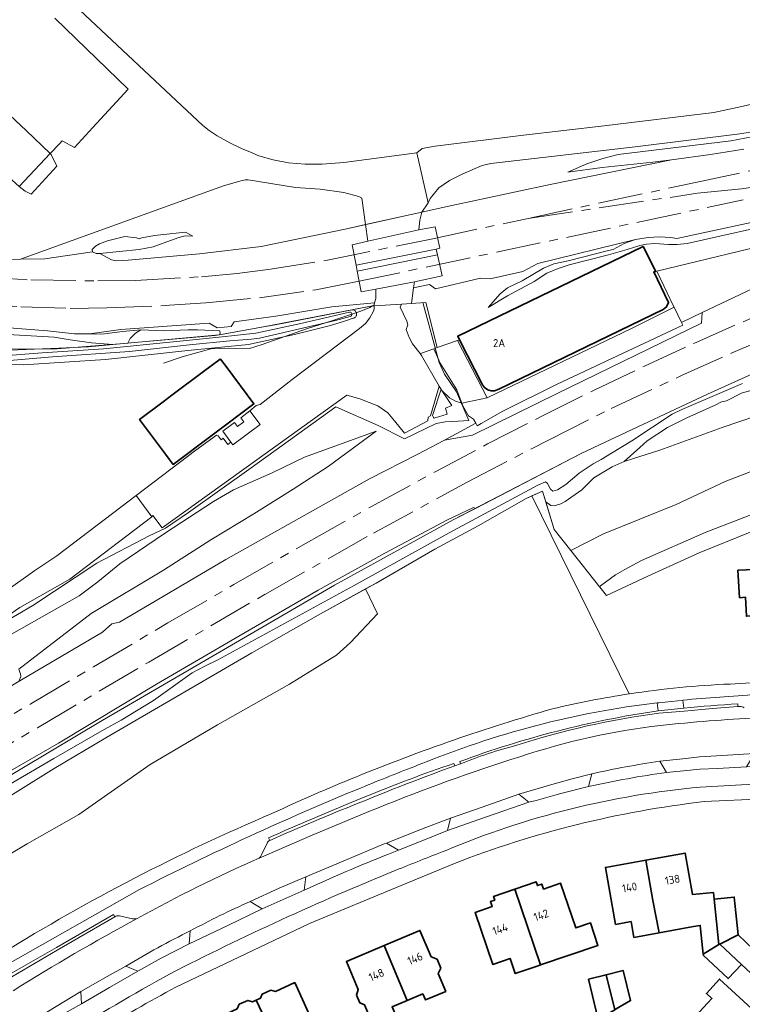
# Model space of a CAD drawing. Extents: x 150256 to 156914, y 461459 to 469481.
# Tile 39 of 256: x 153024 to 153144, y 462641 to 462805. Entities that reach past the tile are written whole.
import ezdxf
from ezdxf.enums import TextEntityAlignment as Align

# ---------------------------------------------------------------- set-up
doc = ezdxf.new("R2010")
doc.units = 0
doc.header["$LTSCALE"] = 0.75
doc.linetypes.add('AM-AS', pattern=[16, 10, -2, 2, -2])
for name, color, linetype, lineweight in [('B-RO-AM-AS_SPOOR-G', 251, 'AM-AS', 18), ('B-RO-GR-BEPLANTING_CULTUUR_BOSPLANTSOEN-GV', 251, 'CONTINUOUS', 18), ('B-RO-GR-BOS_LOOF-GV', 251, 'CONTINUOUS', 13), ('B-RO-GR-GRAS-GV', 251, 'CONTINUOUS', 13), ('B-RO-GR-GROENVOORZIENING-GV', 251, 'CONTINUOUS', 18), ('B-RO-GR-STRUIK-GV', 251, 'CONTINUOUS', 13), ('B-RO-IE-TERREINAFSCHEIDING_KUNSTMATIG_HEKWERK-G', 251, 'IE-TERREINAFSCHEIDING-KUNSTMATIG', 18), ('B-RO-IE-TERREINAFSCHEIDING_KUNSTMATIG_MUUR-G', 251, 'IE-TERREINAFSCHEIDING-KUNSTMATIG-DICHT', 18), ('B-RO-KW-KUNSTWERK_GELUIDSWERING_SCHERM-G', 251, 'CONTINUOUS', 18), ('B-RO-OG-BEBOUWING-GV', 6, 'CONTINUOUS', 35), ('B-RO-OG-BEBOUWING-T18', 1, 'CONTINUOUS', 18), ('B-RO-OG-TERREIN_CULTUURSCHEIDING-GV', 251, 'CONTINUOUS', 18), ('B-RO-OG-WATER-GV', 251, 'CONTINUOUS', 18), ('B-RO-OG-WATER_SLOOT-GV', 251, 'CONTINUOUS', 18), ('B-RO-VH-ONVERHARD-GV', 251, 'CONTINUOUS', 18), ('B-RO-VH-VERHARDING_ASFALT-GV', 251, 'CONTINUOUS', 18), ('B-RO-VH-VERHARDING_BETONSTRAATSTEEN-GV', 251, 'CONTINUOUS', 18), ('B-RO-VH-VERHARDING_GESLOTEN-GV', 251, 'CONTINUOUS', 18), ('B-RO-VH-VERHARDING_HALFVERHARDING-GV', 251, 'CONTINUOUS', 18), ('B-RO-VH-VERHARDING_OPEN-GV', 251, 'CONTINUOUS', 18), ('B-RO-VH-VERHARDING_SIERBESTRATING-GV', 251, 'CONTINUOUS', 18), ('B-RO-VH-VERHARDING_TEGEL-GV', 251, 'CONTINUOUS', 18)]:
    doc.layers.add(name, color=color, linetype=linetype, lineweight=lineweight)
doc.styles.add('NLCS-ISO-M200-T18', font='NLCS-ISO.ttf', dxfattribs={"height": 360})
doc.linetypes.add('IE-TERREINAFSCHEIDING-KUNSTMATIG', pattern='A,4,[82,NLCS.SHX,S=0.75,R=90,X=0,Y=0],4,-2', length=10)
doc.linetypes.add('IE-TERREINAFSCHEIDING-KUNSTMATIG-DICHT', pattern='A,8,-1,[82,NLCS.SHX,S=0.75,R=90,X=0,Y=0],-1', length=10)

msp = doc.modelspace()

# ---------------------------------------------------------------- linework, layer by layer
at = {"layer": 'B-RO-AM-AS_SPOOR-G'}
for points in [[(153136.569, 462778.232), (153223.751, 462796.872), (153229.928, 462798.037), (153237.201, 462799.26), (153245.849, 462800.334), (153250.721, 462800.849), (153257.894, 462801.388), (153286.726, 462802.898)], [(152917.236, 462793.959), (152923.329, 462790.479), (152929.399, 462787.232), (152937.244, 462783.417), (152947.987, 462778.686), (152955.243, 462775.886), (152964.031, 462772.835), (152979.43, 462768.48), (152984.815, 462767.186), (152994.747, 462765.229), (152999.872, 462764.358), (153012.574, 462762.805), (153017.41, 462762.424), (153025.529, 462761.951), (153036.717, 462761.775), (153043.016, 462761.865), (153054.026, 462762.473), (153059.964, 462763.039), (153065.573, 462763.752), (153074.808, 462765.193), (153092.685, 462768.845), (153108.614, 462772.241)], [(152921.5, 462786.254), (152932.151, 462780.793), (152942.392, 462776.119), (152949.594, 462773.153), (152957.962, 462770.092), (152964.144, 462768.012), (152972.326, 462765.599), (152976.162, 462764.621), (152982.107, 462763.174), (152988.404, 462761.829), (152996.566, 462760.29), (153004.743, 462759.141), (153015.685, 462758.01), (153023.85, 462757.455), (153032.101, 462757.199), (153038.219, 462757.287), (153048.704, 462757.704), (153054.755, 462758.114), (153063.7, 462758.983), (153073.137, 462760.3), (153079.816, 462761.603), (153144.53, 462775.318)], [(153144.238, 462777.158), (153172.478, 462781.343)], [(153108.614, 462772.241), (153136.569, 462778.232)], [(153108.614, 462772.241), (153136.904, 462776.424)], [(153136.904, 462776.424), (153144.238, 462777.158)], [(152944.36, 462638.389), (152960.967, 462648.232), (152984.571, 462662.221), (153005.909, 462674.832), (153026.607, 462687.098), (153045.225, 462698.078), (153064.725, 462709.436), (153082.748, 462719.631), (153098.398, 462728.135), (153111.99, 462735.19), (153122.491, 462740.43), (153134.21, 462745.954), (153143.559, 462750.134), (153153.719, 462754.484), (153162.124, 462757.816), (153172.245, 462761.71), (153184.256, 462765.92), (153193.515, 462769.022), (153204.929, 462772.515)], [(152927.439, 462633.038), (152942.187, 462641.765), (152954.281, 462648.919), (152966.897, 462656.404), (152976.911, 462662.367), (152988.928, 462669.47), (153002.193, 462677.284), (153014.991, 462684.895), (153025.525, 462691.111), (153035.981, 462697.275), (153048.413, 462704.607), (153059.441, 462711.024), (153071.508, 462717.972), (153082.298, 462724.003), (153093.191, 462729.93), (153101.821, 462734.539), (153110.994, 462739.219), (153119.647, 462743.517), (153128.064, 462747.559), (153136.297, 462751.344), (153146.112, 462755.655)]]:
    msp.add_lwpolyline(points, dxfattribs=at)
at = {"layer": 'B-RO-GR-BEPLANTING_CULTUUR_BOSPLANTSOEN-GV'}
msp.add_lwpolyline([(153125.489, 462692.757), (153109.249, 462725.839), (153108.282, 462725.409), (153100.267, 462720.824), (153093.024, 462716.922), (153083.226, 462711.284), (153081.453, 462710.307), (153083.432, 462706.124), (153078.932, 462701.344), (153076.607, 462699.212), (153074.125, 462697.723), (153068.714, 462694.395), (153056.684, 462687.578), (153045.447, 462680.935), (153033.514, 462672.589), (153024.916, 462667.665), (153000, 462652.863), (152922.599, 462606.882)], dxfattribs=at)
msp.add_lwpolyline([(152910.565, 462599.663), (152917.153, 462603.647), (152922.599, 462606.882), (153000, 462652.863), (153024.916, 462667.665), (153033.514, 462672.589), (153045.447, 462680.935), (153056.684, 462687.578), (153068.714, 462694.395), (153074.125, 462697.723), (153076.607, 462699.212), (153078.932, 462701.344), (153083.432, 462706.124), (153081.453, 462710.307), (153073.921, 462706.155), (153062.432, 462699.64), (153038.045, 462685.419), (153029.408, 462680.306), (153017.207, 462672.707), (152997.158, 462661.005), (152920.038, 462615.354), (152906.449, 462607.178)], close=True, dxfattribs=at)
for points in [[(153112.676, 462690.263, -0.0207488), (153125.489, 462692.757)], [(153079.925, 462678.913, -0.0268697), (153112.676, 462690.263)], [(153065.808, 462672.758, -0.0119536), (153079.925, 462678.913)], [(153020.711, 462649.378, -0.0383096), (153065.808, 462672.758)]]:
    msp.add_lwpolyline(points, format="xyb", dxfattribs=at)
at = {"layer": 'B-RO-GR-BOS_LOOF-GV'}
for points in [[(153020.949, 462709.667), (153026.18, 462713.37), (153028.023, 462714.605), (153029.866, 462715.84), (153043.101, 462725.942), (153053.097, 462733.487), (153056.528, 462735.997), (153056.797, 462735.903), (153057.295, 462735.233), (153057.658, 462735.503), (153058.43, 462734.464), (153058.907, 462734.818), (153057.581, 462736.641), (153059.55, 462738.136), (153060.019, 462737.463), (153061.084, 462738.255), (153060.576, 462738.914), (153062.098, 462740.076), (153063.174, 462740.946), (153063.848, 462741.124), (153069.154, 462745.302), (153080.412, 462753.805), (153081.415, 462754.674), (153082.172, 462755.599), (153082.755, 462756.743), (153082.898, 462757.142), (153082.879, 462757.621), (153082.819, 462757.617), (153082.58, 462757.601), (153079.186, 462756.946), (153079.286, 462756.945), (153079.388, 462756.93), (153079.491, 462756.898), (153079.591, 462756.85), (153079.682, 462756.786), (153079.763, 462756.709), (153079.83, 462756.621), (153079.882, 462756.527), (153079.917, 462756.429), (153079.938, 462756.332), (153079.945, 462756.232), (153079.937, 462756.129), (153079.914, 462756.023), (153079.874, 462755.921), (153079.817, 462755.824), (153079.747, 462755.738), (153079.664, 462755.664), (153079.574, 462755.605), (153079.479, 462755.562), (153079.384, 462755.534), (153077.924, 462755.061), (153075.612, 462754.313), (153069.555, 462752.818), (153061.906, 462751.154), (153051.737, 462750.173), (153038.013, 462748.636), (153024.271, 462747.77), (153013.568, 462747.878)], [(153022.997, 462694.539), (153037.517, 462703.066), (153039.046, 462704.469), (153040.329, 462704.767), (153058.074, 462715.243), (153082.082, 462728.721), (153090.171, 462732.812), (153094.607, 462735.185), (153099.862, 462737.997), (153099.482, 462738.685), (153098.642, 462739.223), (153097.698, 462740.917), (153097.526, 462741.368), (153096.483, 462741.694), (153095.491, 462742.239), (153094.18, 462743.465), (153093.757, 462744.165), (153092.304, 462739.242), (153091.908, 462739.006), (153091.874, 462738.401), (153087.954, 462736.318), (153086.301, 462738.391), (153085.16, 462739.75), (153083.48, 462740.896), (153082.066, 462741.45), (153080.509, 462742.06), (153078.317, 462742.712), (153047.44, 462720.508), (153045.924, 462722.581), (153045.71, 462722.369), (153032.024, 462711.922), (153023.69, 462707.22), (153018.32, 462703.54)], [(152999.73, 462690), (153033.611, 462709.124), (153036.724, 462711.503), (153040.409, 462714.505), (153048.039, 462719.692), (153056.047, 462724.915), (153059.397, 462726.874), (153065.856, 462729.717), (153071.246, 462732.328), (153083.191, 462736.67), (153075.202, 462730.782), (153069.357, 462726.984), (153062.762, 462722.833), (153055.618, 462718.53), (153047.709, 462713.427), (153035.573, 462706.217), (153023.537, 462696.886)], [(153023.486, 462696.856), (153023.814, 462696.1), (153023.857, 462695.668), (153023.544, 462695.015)]]:
    msp.add_lwpolyline(points, dxfattribs=at)
for points in [[(153057.214, 462748.723), (153058.176, 462747.46), (153062.786, 462741.237), (153049.297, 462731.104), (153048.648, 462731.972), (153048.026, 462732.804), (153043.677, 462738.619), (153047.626, 462741.585), (153049.059, 462742.662), (153054.392, 462746.668), (153057.139, 462748.712), (153057.192, 462748.752)], [(153094.18, 462743.465), (153095.874, 462740.944), (153094.798, 462740.523), (153095.095, 462739.494), (153092.909, 462738.863), (153092.779, 462738.979), (153092.638, 462739.283), (153094.054, 462743.669)]]:
    msp.add_lwpolyline(points, close=True, dxfattribs=at)
at = {"layer": 'B-RO-GR-GRAS-GV'}
for points in [[(153147.437, 462786.937), (153143.989, 462786.369), (153126.501, 462784.217), (153102.376, 462781.414), (153100.925, 462781.075), (153097.7, 462779.685), (153095.469, 462778.571), (153093.71, 462777.349), (153092.257, 462775.55), (153091.884, 462774.844), (153090.852, 462773.267), (153095.099, 462774.207), (153112.275, 462777.895), (153132.54, 462782.038), (153129.441, 462781.624), (153120.995, 462780.719), (153115.227, 462779.95), (153118.396, 462781.379), (153121.075, 462782.234), (153123.668, 462782.91), (153142.454, 462785.223), (153146.001, 462785.868)], [(153155.957, 462773.724), (153133.451, 462768.884), (153132.445, 462769.037), (153130.563, 462769.13), (153128.648, 462769.06), (153126.566, 462768.729), (153124.667, 462768.042), (153122.815, 462767.056), (153122.048, 462766.866), (153115.293, 462765.163), (153112.892, 462764.615), (153111.199, 462763.9), (153107.613, 462761.793), (153105.171, 462760.628), (153103.931, 462759.626), (153101.938, 462757.354), (153105.151, 462759.304), (153109.596, 462761.658), (153111.751, 462763.053), (153113.614, 462763.836), (153115.484, 462764.483), (153122.012, 462766.129), (153125.147, 462767.027), (153127.245, 462767.724), (153128.4, 462767.945), (153129.796, 462768.01), (153132.067, 462767.849), (153133.532, 462767.851), (153135.155, 462768.027), (153152.077, 462771.804)], [(153152.077, 462771.804), (153135.155, 462768.027), (153133.532, 462767.851), (153132.067, 462767.849), (153129.796, 462768.01), (153128.4, 462767.945), (153127.245, 462767.724), (153125.147, 462767.027), (153122.012, 462766.129), (153115.484, 462764.483), (153113.614, 462763.836), (153111.751, 462763.053), (153109.596, 462761.658), (153105.151, 462759.304), (153101.938, 462757.354), (153103.931, 462759.626), (153105.171, 462760.628), (153107.613, 462761.793), (153111.199, 462763.9), (153112.892, 462764.615), (153115.293, 462765.163), (153122.048, 462766.866), (153122.815, 462767.056), (153124.667, 462768.042), (153126.566, 462768.729), (153110.226, 462764.669), (153107.694, 462763.372), (153102.252, 462762.143), (153100.639, 462762.247), (153093.131, 462760.451), (153092.113, 462761.176), (153089.472, 462760.635), (153089.097, 462758.024), (153089.107, 462758.025), (153089.855, 462758.073), (153091.518, 462758.15), (153093.404, 462750.641), (153096.822, 462751.84), (153097.142, 462751.952), (153096.855, 462752.567), (153127.818, 462767.563), (153129.954, 462763.382), (153130.095, 462763.416), (153152.217, 462768.75)], [(153020.726, 462752.855), (153029.414, 462752.39), (153032.062, 462751.911), (153035.647, 462751.422), (153039.219, 462751.145), (153041.721, 462751.377), (153042.116, 462752.155), (153042.996, 462753.058), (153043.884, 462753.582), (153040.852, 462753.334), (153037.813, 462752.95), (153036.323, 462752.882), (153035.293, 462752.923), (153032.799, 462752.919), (153028.277, 462753.458), (153021.878, 462753.925)], [(153019.249, 462750.098), (153030.181, 462750.543), (153035.155, 462750.768), (153039.219, 462751.145), (153035.647, 462751.422), (153032.062, 462751.911), (153029.414, 462752.39), (153020.726, 462752.855)], [(153155.244, 462750.364), (153138.577, 462742.848), (153121.452, 462734.824), (153117.452, 462732.95), (153099.793, 462723.768), (153096.075, 462721.834), (153076.261, 462710.926), (153037.431, 462688.301), (153015.079, 462675), (152920.87, 462619.308)], [(153013.965, 462672.965), (153029.34, 462681.97), (153037.791, 462686.774), (153040.59, 462688.36), (153046.01, 462691.64), (153052.48, 462696.25), (153054.578, 462697.412), (153056.76, 462698.42), (153079.421, 462710.827), (153095.39, 462719.67), (153110.216, 462727.649), (153111.516, 462728.223), (153111.864, 462727.948), (153112.34, 462726.948), (153112.733, 462726.632), (153113.523, 462726.884), (153114.891, 462727.737), (153117.111, 462729.626), (153119.444, 462731.223), (153120.783, 462731.939), (153122.54, 462732.998), (153125.921, 462735.036), (153132.68, 462739.536), (153134.31, 462740.3), (153144.446, 462744.648)], [(153148.855, 462744.38), (153144.271, 462743.03), (153141.762, 462741.757), (153140.9, 462741.554), (153139.963, 462741.046), (153135.14, 462738.87), (153131.888, 462737.259), (153128.489, 462735.062), (153127.295, 462733.928), (153124.644, 462731.619), (153126.027, 462732.049), (153130.605, 462733.474), (153141.042, 462737.261), (153149.403, 462740.121)], [(153023.537, 462696.886), (153035.573, 462706.217), (153047.709, 462713.427), (153055.618, 462718.53), (153062.762, 462722.833), (153069.357, 462726.984), (153075.202, 462730.782), (153083.191, 462736.67), (153071.246, 462732.328), (153065.856, 462729.717), (153059.397, 462726.874), (153056.047, 462724.915), (153048.039, 462719.692), (153040.409, 462714.505), (153036.724, 462711.503), (153033.611, 462709.124), (152999.73, 462690)], [(153023.544, 462695.015), (153023.857, 462695.668), (153023.814, 462696.1), (153023.486, 462696.856)]]:
    msp.add_lwpolyline(points, dxfattribs=at)
for points in [[(153137.673, 462756.503), (153152.469, 462763.535), (153159.886, 462766.36), (153180.887, 462773.551), (153202.6, 462780.9), (153191.808, 462778.297), (153159.532, 462770.514), (153152.217, 462768.75), (153130.095, 462763.416), (153131.832, 462759.802), (153132.804, 462757.779), (153132.996, 462757.38), (153134.209, 462754.856)], [(153081.453, 462771.196), (153080.818, 462775.593), (153080.297, 462775.878), (153077.798, 462776.559), (153073.833, 462777.123), (153069.763, 462777.426), (153061.839, 462778.706), (153061.346, 462778.706), (153060.591, 462778.532), (153057.731, 462777.656), (153023.763, 462765.407), (153027.874, 462765.456), (153035.808, 462766.635), (153035.749, 462767.031), (153036.317, 462767.594), (153037.013, 462767.983), (153038.327, 462768.467), (153041.226, 462769.225), (153043.144, 462769.007), (153043.638, 462768.814), (153044.077, 462768.96), (153046.168, 462769.361), (153047.207, 462769.479), (153051.379, 462769.932), (153052.608, 462769.27), (153051.314, 462769.322), (153050.086, 462768.994), (153045.953, 462767.486), (153043.601, 462767.023), (153037.042, 462766.342), (153038.987, 462765.308), (153039.768, 462765.164), (153041.765, 462765.26), (153053.718, 462766.314), (153063.98, 462767.538), (153078.014, 462770.452)], [(153037.042, 462766.342), (153043.601, 462767.023), (153045.953, 462767.486), (153050.086, 462768.994), (153051.314, 462769.322), (153052.608, 462769.27), (153051.379, 462769.932), (153047.207, 462769.479), (153046.168, 462769.361), (153044.077, 462768.96), (153043.638, 462768.814), (153043.144, 462769.007), (153041.226, 462769.225), (153038.327, 462768.467), (153037.013, 462767.983), (153036.317, 462767.594), (153035.749, 462767.031), (153035.808, 462766.635), (153036.439, 462766.355)], [(153079.186, 462756.946), (153082.58, 462757.601), (153082.819, 462757.617), (153082.957, 462758.141), (153075.829, 462757.468), (153066.429, 462755.914), (153059.511, 462754.944), (153059.011, 462754.191), (153056.672, 462753.948), (153055.292, 462754.708), (153040.568, 462753.66), (153035.293, 462752.923), (153036.323, 462752.882), (153037.813, 462752.95), (153040.852, 462753.334), (153043.884, 462753.582), (153047.744, 462753.417), (153051.801, 462753.625), (153053.377, 462753.631), (153057.081, 462753.448), (153057.159, 462753.031), (153057.042, 462752.764), (153063.805, 462754.015), (153066.313, 462754.464)], [(153092.834, 462750.441), (153093.927, 462748.041), (153096.684, 462743.573), (153097.526, 462741.368), (153101.735, 462742.225), (153096.822, 462751.84), (153093.404, 462750.641)]]:
    msp.add_lwpolyline(points, close=True, dxfattribs=at)
at = {"layer": 'B-RO-GR-GROENVOORZIENING-GV'}
for points in [[(153090.795, 462749.725), (153092.834, 462750.441), (153093.404, 462750.641), (153091.518, 462758.15), (153089.855, 462758.073), (153089.107, 462758.025), (153089.097, 462758.024), (153087.444, 462757.917), (153087.205, 462757.385), (153088.363, 462755.076), (153088.523, 462754.47), (153088.254, 462753.689), (153088.722, 462752.332), (153089.299, 462751.271), (153090.546, 462749.638)], [(153137.673, 462756.503), (153134.209, 462754.856), (153134.428, 462754.399), (153113.45, 462744.53), (153104.355, 462739.986), (153100.755, 462737.933), (153100.096, 462737.575), (153099.862, 462737.997), (153094.607, 462735.185), (153099.301, 462736.015), (153113.459, 462742.943), (153137.547, 462754.741)], [(153090.546, 462749.638), (153090.781, 462749.329), (153093.757, 462744.165), (153094.18, 462743.465), (153095.491, 462742.239), (153096.483, 462741.694), (153097.526, 462741.368), (153096.684, 462743.573), (153093.927, 462748.041), (153092.834, 462750.441), (153090.795, 462749.725)]]:
    msp.add_lwpolyline(points, close=True, dxfattribs=at)
msp.add_lwpolyline([(152920.87, 462619.308), (153015.079, 462675), (153037.431, 462688.301), (153076.261, 462710.926), (153096.075, 462721.834), (153099.793, 462723.768), (153099.477, 462723.93), (153095.135, 462721.82), (153084.672, 462716.259), (153073.514, 462710.109), (153060.252, 462702.386), (153046.508, 462694.364), (153030.127, 462684.529), (153011.939, 462674.014), (152980.013, 462655.067), (152959.649, 462643.081), (152936.378, 462629.063)], dxfattribs=at)
at = {"layer": 'B-RO-GR-STRUIK-GV'}
for points in [[(153144.446, 462744.648), (153134.31, 462740.3), (153132.68, 462739.536), (153125.921, 462735.036), (153122.54, 462732.998), (153120.783, 462731.939), (153119.444, 462731.223), (153117.111, 462729.626), (153114.891, 462727.737), (153113.523, 462726.884), (153112.733, 462726.632), (153112.34, 462726.948), (153111.864, 462727.948), (153111.516, 462728.223), (153110.216, 462727.649), (153095.39, 462719.67), (153079.421, 462710.827), (153056.76, 462698.42), (153054.578, 462697.412), (153052.48, 462696.25), (153046.01, 462691.64), (153040.59, 462688.36), (153037.791, 462686.774), (153029.34, 462681.97), (153013.965, 462672.965)], [(153017.207, 462672.707), (153029.408, 462680.306), (153038.045, 462685.419), (153062.432, 462699.64), (153073.921, 462706.155), (153081.453, 462710.307), (153083.226, 462711.284), (153093.024, 462716.922), (153100.267, 462720.824), (153108.282, 462725.409), (153109.249, 462725.839), (153110.997, 462726.617), (153111.538, 462724.874), (153112.413, 462724.263), (153112.927, 462724.21), (153114.062, 462724.518), (153114.812, 462724.925), (153117.595, 462726.865), (153119.598, 462728.857), (153122.641, 462730.693), (153124.644, 462731.619), (153127.295, 462733.928), (153128.489, 462735.062), (153131.888, 462737.259), (153135.14, 462738.87), (153139.963, 462741.046), (153140.9, 462741.554), (153141.762, 462741.757), (153144.271, 462743.03), (153148.855, 462744.38)], [(153149.403, 462740.121), (153141.042, 462737.261), (153130.605, 462733.474), (153126.027, 462732.049), (153124.644, 462731.619), (153122.641, 462730.693), (153119.598, 462728.857), (153117.595, 462726.865), (153114.812, 462724.925), (153114.062, 462724.518), (153112.927, 462724.21), (153112.413, 462724.263), (153111.538, 462724.874), (153112.973, 462720.251), (153115.749, 462716.74), (153121.208, 462719.49), (153133.325, 462724.429), (153141.507, 462728.248), (153155.49, 462733.671)], [(153155.49, 462733.671), (153141.507, 462728.248), (153133.325, 462724.429), (153121.208, 462719.49), (153115.749, 462716.74), (153120.6, 462710.603), (153120.722, 462710.838), (153123.198, 462712.671), (153124.741, 462713.532), (153127.565, 462715.059), (153138.21, 462719.732), (153147.965, 462723.519)], [(153147.965, 462723.519), (153138.21, 462719.732), (153127.565, 462715.059), (153124.741, 462713.532), (153123.198, 462712.671), (153120.722, 462710.838), (153120.6, 462710.603), (153121.696, 462709.216), (153128.608, 462712.432), (153137.193, 462716.342), (153145.709, 462719.784)]]:
    msp.add_lwpolyline(points, dxfattribs=at)
at = {"layer": 'B-RO-IE-TERREINAFSCHEIDING_KUNSTMATIG_HEKWERK-G'}
for points in [[(153082.58, 462757.601), (153064.406, 462754.132), (153057.007, 462752.758), (153041.047, 462751.311), (153029.931, 462750.421), (153016.868, 462750.349), (153005.004, 462750.778), (153000.709, 462751.138), (152993.48, 462752.121), (152983.94, 462753.931), (152977.785, 462755.204), (152971.582, 462756.831), (152967.205, 462758.183), (152958.56, 462761.05), (152952.514, 462763.186), (152947.059, 462765.022), (152941.394, 462767.18), (152937.45, 462768.939), (152933.004, 462770.696), (152927.463, 462773.771), (152922.458, 462776.271)], [(153095.099, 462774.207), (153078.014, 462770.452)], [(153090.993, 462758.151), (153093.756, 462748.145), (153094.628, 462746.182), (153096.644, 462743.253), (153098.685, 462738.435), (153096.009, 462738.305), (153094.715, 462738.231), (153093.213, 462737.954), (153087.939, 462735.367), (153083.571, 462737.634), (153076.449, 462740.739), (153062.348, 462730.549), (153051.833, 462723.053), (153048.042, 462720.435), (153045.31, 462719.172), (153036.546, 462714.625), (153025.859, 462707.528), (153004.341, 462694.921), (152986.552, 462683.45), (152956.204, 462664.919), (152934.766, 462652.309), (152923.388, 462645.234), (152911.392, 462638.004)], [(153082.58, 462757.601), (153082.181, 462757.329), (153080.672, 462756.728), (153075.965, 462755.181), (153071.597, 462753.749), (153064.192, 462751.161), (153062.075, 462750.492), (153058.477, 462750.566), (153055.584, 462750.448), (153050.809, 462749.068), (153047.655, 462748.026)], [(152920.038, 462615.354), (152997.158, 462661.005), (153017.207, 462672.707), (153029.408, 462680.306), (153038.045, 462685.419), (153062.432, 462699.64), (153073.921, 462706.155), (153083.226, 462711.284), (153093.024, 462716.922), (153100.267, 462720.824), (153108.282, 462725.409), (153110.997, 462726.617), (153112.973, 462720.251)]]:
    msp.add_lwpolyline(points, dxfattribs=at)
at = {"layer": 'B-RO-IE-TERREINAFSCHEIDING_KUNSTMATIG_MUUR-G'}
msp.add_lwpolyline([(153035.808, 462766.635), (153027.874, 462765.456), (153023.763, 462765.407), (153014.756, 462765.372), (153013.784, 462765.598), (153010.647, 462766.72), (153010.629, 462766.732), (153006.737, 462768.405)], dxfattribs=at)
at = {"layer": 'B-RO-KW-KUNSTWERK_GELUIDSWERING_SCHERM-G'}
for points in [[(153128.608, 462712.432), (153137.193, 462716.342), (153145.709, 462719.784), (153151.646, 462721.87), (153165.512, 462726.622), (153174.855, 462729.865), (153185.524, 462733.679)], [(152848.505, 462576.417), (152891.284, 462601.712), (152920.87, 462619.308), (153015.079, 462675), (153037.431, 462688.301), (153076.261, 462710.926), (153096.075, 462721.834), (153117.452, 462732.95)], [(153121.696, 462709.216), (153128.608, 462712.432)]]:
    msp.add_lwpolyline(points, dxfattribs=at)
at = {"layer": 'B-RO-OG-BEBOUWING-GV'}
for points in [[(153129.954, 462763.382), (153127.818, 462767.563), (153096.855, 462752.567), (153097.142, 462751.952), (153101.004, 462744.401), (153101.314, 462743.966), (153101.856, 462743.581), (153102.413, 462743.398), (153102.964, 462743.429), (153103.735, 462743.705), (153131.19, 462756.99), (153131.737, 462757.475), (153132.061, 462758.196), (153129.58, 462763.292)], [(153057.192, 462748.752), (153057.139, 462748.712), (153054.392, 462746.668), (153049.059, 462742.662), (153047.626, 462741.585), (153043.677, 462738.619), (153048.026, 462732.804), (153048.648, 462731.972), (153049.297, 462731.104), (153062.786, 462741.237), (153058.176, 462747.46), (153057.214, 462748.723)], [(153154.035, 462705.242), (153153.996, 462705.911), (153153.324, 462717.934), (153153.192, 462717.875), (153150.922, 462716.929), (153150.167, 462718.665), (153149.841, 462719.416), (153147.721, 462718.538), (153146.057, 462717.849), (153146.44, 462716.816), (153147.03, 462715.227), (153147.895, 462715.578), (153147.948, 462713.605), (153143.651, 462713.417), (153143.921, 462708.822), (153144.948, 462708.903), (153145.076, 462705.723), (153147.427, 462705.844), (153147.476, 462704.906), (153147.688, 462704.917)], [(153128.274, 462664.965), (153129.462, 462658.212), (153130.515, 462652.817), (153136.244, 462653.848), (153137.361, 462654.049), (153137.423, 462653.47), (153137.876, 462649.222), (153140.461, 462650.84), (153139.668, 462658.424), (153139.549, 462659.553), (153136.087, 462659.195), (153134.837, 462666.146)], [(153130.515, 462652.817), (153129.462, 462658.212), (153128.274, 462664.965), (153121.516, 462663.749), (153123.229, 462654.229), (153125.794, 462654.691), (153126.269, 462652.053)], [(153106.388, 462660.121), (153110.698, 462647.458), (153120.265, 462650.713), (153119, 462654.461), (153116.558, 462653.637), (153114.038, 462661.103), (153111.176, 462660.129), (153110.893, 462660.962), (153110.167, 462660.715), (153109.956, 462661.335)], [(153110.698, 462647.458), (153106.388, 462660.121), (153102.821, 462658.907), (153103.032, 462658.287), (153102.306, 462658.04), (153102.59, 462657.207), (153099.728, 462656.233), (153102.685, 462647.543), (153105.586, 462648.53), (153106.444, 462646.01), (153110.278, 462647.315)], [(153140.64, 462650.929), (153143.705, 462652.461), (153143.683, 462652.486), (153143.031, 462658.778), (153139.668, 462658.424), (153140.461, 462650.84)], [(153092.397, 462648.784), (153090.522, 462653.212), (153084.549, 462650.683), (153087.099, 462644.547), (153088.401, 462641.508), (153091.008, 462642.612), (153091.439, 462641.595), (153094.833, 462643.032), (153093.559, 462646.039), (153094.005, 462646.915), (153093.383, 462648.384)], [(153140.64, 462650.929), (153144.271, 462647.536), (153146.641, 462645.293), (153148.825, 462647.601), (153143.705, 462652.461)], [(153088.401, 462641.508), (153087.099, 462644.547), (153084.549, 462650.683), (153078.233, 462648.009), (153080.214, 462643.33), (153079.956, 462642.392), (153080.499, 462641.109), (153081.292, 462640.785), (153082.608, 462637.676), (153086.368, 462639.268), (153085.873, 462640.437)], [(153140.64, 462650.929), (153140.461, 462650.84), (153137.876, 462649.222), (153137.894, 462649.05), (153142.015, 462645.152), (153144.271, 462647.536)], [(153121.625, 462645.815), (153123.118, 462639.951), (153123.34, 462640.082), (153125.725, 462641.49), (153124.461, 462646.527)], [(153118.682, 462645.076), (153118.69, 462645.042), (153120.309, 462638.333), (153123.118, 462639.951), (153121.625, 462645.815)], [(153143.978, 462631.952), (153146.809, 462635.03), (153146.49, 462635.324), (153148.647, 462637.668), (153140.585, 462645.085), (153138.39, 462642.7), (153139.322, 462641.843), (153136.529, 462638.807)], [(153063.169, 462641.549), (153068.048, 462631.217), (153068.129, 462631.26), (153074.343, 462634.1), (153073.487, 462636.006), (153069.607, 462644.493), (153066.413, 462643.033), (153065.592, 462643.228), (153064.164, 462642.575), (153063.895, 462641.881)], [(153068.048, 462631.217), (153063.169, 462641.549), (153062.552, 462641.267), (153061.759, 462641.527), (153060.327, 462640.872), (153059.964, 462640.084), (153056.637, 462638.563), (153056.188, 462638.358), (153060.238, 462629.481), (153061.211, 462629.913), (153062.319, 462627.399), (153067.427, 462629.75), (153066.995, 462630.642)]]:
    msp.add_lwpolyline(points, close=True, dxfattribs=at)
at = {"layer": 'B-RO-OG-TERREIN_CULTUURSCHEIDING-GV'}
for points in [[(153146.796, 462692.652, 0.0053658), (153134.428, 462691.72)], [(153130.177, 462691.279, 0.0676847), (153090.254, 462680.873)], [(153134.637, 462690.348, -0.0155278), (153143.652, 462691.07)], [(153144.003, 462690.633, -0.2387288), (153144.706, 462690.417)], [(153097.18, 462681.442, -0.0520558), (153130.318, 462689.931)], [(153090.254, 462680.873, 0.0051381), (153080.688, 462677.054)], [(153081.318, 462675.527, -0.0164505), (153096.208, 462681.128)], [(153130.585, 462681.489, 0.019978), (153119.271, 462679.395)], [(153118.711, 462677.25, -0.0222521), (153131.746, 462679.618)], [(153080.688, 462677.054, 0.0203889), (153043.659, 462660.033)], [(153065.216, 462668.675, -0.0090563), (153079.966, 462674.967)], [(153064.997, 462667.816, -0.1990758), (153065.428, 462668.254)], [(153071.18, 462659.947, -0.0138379), (153085.267, 462665.956)], [(153043.271, 462655.192, -0.0223558), (153063.663, 462665.312)], [(153063.663, 462665.312, 0.2029217), (153063.989, 462665.739)], [(153062.158, 462658.042, 0.0200799), (153052.16, 462653.137)], [(153039.543, 462655.466, -0.2209904), (153040.316, 462655.637)], [(153042.512, 462655.17, 0.1449204), (153043.271, 462655.192)]]:
    msp.add_lwpolyline(points, format="xyb", dxfattribs=at)
for points in [[(153130.318, 462689.931), (153130.181, 462691.237), (153130.177, 462691.279)], [(153134.428, 462691.72), (153134.637, 462690.348)], [(153143.652, 462691.07), (153143.65, 462690.618), (153144.003, 462690.633)], [(153096.208, 462681.128), (153096.341, 462680.742), (153097.316, 462681.049), (153097.18, 462681.442)], [(153131.746, 462679.618), (153130.585, 462681.489)], [(153119.271, 462679.395), (153118.694, 462677.246), (153118.711, 462677.25)], [(153079.966, 462674.967), (153081.318, 462675.527)], [(153063.989, 462665.739), (153064.997, 462667.816)], [(153065.428, 462668.254), (153065.216, 462668.675)], [(153085.267, 462665.956), (153086.969, 462666.62), (153084.952, 462667.825), (153084.564, 462667.663), (153077.695, 462664.802), (153071.436, 462662.179), (153071.18, 462659.947)], [(153043.659, 462660.033), (153021.701, 462647.59), (153004.454, 462636.84), (152976.405, 462618.471), (152977.797, 462616.183), (152986.564, 462621.869), (152987.269, 462620.878), (152994.364, 462625.428)], [(153064.141, 462656.832), (153062.158, 462658.042)], [(153052.16, 462653.137), (153051.977, 462650.973), (153058.415, 462654.056), (153064.141, 462656.832)], [(152996.567, 462629.242), (152996.257, 462629.635), (153021.194, 462645.32), (153021.471, 462644.849), (153022.328, 462645.435), (153022.03, 462645.877), (153029.827, 462650.351), (153039.317, 462655.894), (153039.543, 462655.466)], [(153040.316, 462655.637), (153042.512, 462655.17)]]:
    msp.add_lwpolyline(points, dxfattribs=at)
for points in [[(153095.136, 462669.93), (153101.636, 462672.209), (153108.717, 462674.648), (153107.035, 462676), (153100.947, 462673.821), (153095.625, 462671.959)], [(153033.874, 462643.033), (153033.954, 462640.919), (153038.636, 462643.694), (153043.393, 462646.408), (153041.416, 462647.261), (153038.29, 462645.513)]]:
    msp.add_lwpolyline(points, close=True, dxfattribs=at)
at = {"layer": 'B-RO-OG-WATER-GV'}
for points in [[(152919.742, 462775.768), (152927.576, 462771.648), (152938.754, 462766.616), (152940.176, 462766.123), (152951.634, 462761.744), (152952.872, 462761.313), (152963.859, 462757.535), (152971.495, 462755.388), (152978.239, 462753.672), (152988.922, 462751.466), (152996.589, 462749.917), (152998.504, 462749.708), (153007.251, 462748.937), (153019.937, 462748.305), (153029.147, 462749.086), (153042.018, 462750.008), (153052.04, 462751.089), (153058.753, 462751.794), (153062.408, 462752.05), (153063.722, 462752.239), (153076.41, 462755.143), (153078.876, 462755.859)], [(153078.77, 462756.56), (153070.61, 462754.647), (153063.088, 462753.072), (153057.01, 462752.405), (153049.831, 462751.675), (153037.634, 462750.455), (153027.383, 462749.768), (153020.148, 462749.187), (153019.218, 462749.191), (153010.936, 462749.628), (153005.5, 462749.602), (153000.181, 462750.083), (152996.367, 462750.458), (152990.438, 462751.655), (152978.165, 462754.181), (152970.663, 462756.102), (152961.236, 462758.918), (152955.157, 462761.01), (152944.622, 462765.035), (152936.956, 462767.939), (152927.84, 462772.001), (152920.838, 462775.695)]]:
    msp.add_lwpolyline(points, dxfattribs=at)
msp.add_lwpolyline([(153078.876, 462755.859, 0.9728691), (153078.77, 462756.56)], format="xyb", dxfattribs=at)
at = {"layer": 'B-RO-OG-WATER_SLOOT-GV'}
for points in [[(153078.876, 462755.859), (153076.41, 462755.143), (153063.722, 462752.239), (153062.408, 462752.05), (153058.753, 462751.794), (153052.04, 462751.089), (153042.018, 462750.008), (153029.147, 462749.086), (153019.937, 462748.305), (153007.251, 462748.937), (152998.504, 462749.708), (152996.589, 462749.917), (152988.922, 462751.466), (152978.239, 462753.672), (152971.495, 462755.388), (152963.859, 462757.535), (152952.872, 462761.313), (152951.634, 462761.744), (152940.176, 462766.123), (152938.754, 462766.616), (152927.576, 462771.648), (152919.742, 462775.768)], [(152920.838, 462775.695), (152927.84, 462772.001), (152936.956, 462767.939), (152944.622, 462765.035), (152955.157, 462761.01), (152961.236, 462758.918), (152970.663, 462756.102), (152978.165, 462754.181), (152990.438, 462751.655), (152996.367, 462750.458), (153000.181, 462750.083), (153005.5, 462749.602), (153010.936, 462749.628), (153019.218, 462749.191), (153020.148, 462749.187), (153027.383, 462749.768), (153037.634, 462750.455), (153049.831, 462751.675), (153057.01, 462752.405), (153063.088, 462753.072), (153070.61, 462754.647), (153078.77, 462756.56)], [(153013.568, 462747.878), (153024.271, 462747.77), (153038.013, 462748.636), (153051.737, 462750.173), (153061.906, 462751.154), (153069.555, 462752.818), (153075.612, 462754.313), (153077.924, 462755.061), (153079.384, 462755.534), (153079.479, 462755.562), (153079.574, 462755.605), (153079.664, 462755.664), (153079.747, 462755.738), (153079.817, 462755.824), (153079.874, 462755.921), (153079.914, 462756.023), (153079.937, 462756.129), (153079.945, 462756.232), (153079.938, 462756.332), (153079.917, 462756.429), (153079.882, 462756.527), (153079.83, 462756.621), (153079.763, 462756.709), (153079.682, 462756.786), (153079.591, 462756.85), (153079.491, 462756.898), (153079.388, 462756.93), (153079.286, 462756.945), (153079.186, 462756.946), (153066.313, 462754.464), (153063.805, 462754.015), (153057.042, 462752.764), (153056.34, 462752.662), (153042.215, 462751.423), (153041.721, 462751.377), (153039.219, 462751.145), (153035.155, 462750.768), (153030.181, 462750.543), (153019.249, 462750.098)]]:
    msp.add_lwpolyline(points, dxfattribs=at)
msp.add_lwpolyline([(153078.77, 462756.56, -0.9728691), (153078.876, 462755.859)], format="xyb", dxfattribs=at)
msp.add_lwpolyline([(153041.721, 462751.377), (153042.215, 462751.423), (153056.34, 462752.662), (153057.042, 462752.764), (153057.159, 462753.031), (153057.081, 462753.448), (153053.377, 462753.631), (153051.801, 462753.625), (153047.744, 462753.417), (153043.884, 462753.582), (153042.996, 462753.058), (153042.116, 462752.155)], close=True, dxfattribs=at)
at = {"layer": 'B-RO-VH-ONVERHARD-GV'}
msp.add_lwpolyline([(153028.735, 462783.056), (153023.549, 462777.552), (153024.57, 462776.76), (153025.58, 462776.28), (153029.885, 462780.943), (153028.905, 462782.892)], close=True, dxfattribs=at)
at = {"layer": 'B-RO-VH-VERHARDING_ASFALT-GV'}
for points in [[(153142.384, 462694.405, 0.0268846), (153125.531, 462692.764)], [(153125.489, 462692.757, 0.0207488), (153112.676, 462690.263)], [(153134.428, 462691.72, -0.0053658), (153146.796, 462692.652)], [(153090.254, 462680.873, -0.0676847), (153130.177, 462691.279)], [(153112.676, 462690.263, 0.0268697), (153079.925, 462678.913)], [(153130.696, 462687.486, 0.0504346), (153107.24, 462682.251)], [(153147.002, 462688.766, 0.0129983), (153130.696, 462687.486)], [(153080.688, 462677.054, -0.0051381), (153090.254, 462680.873)], [(153107.24, 462682.251, 0.0206655), (153083.447, 462673.645)], [(153119.271, 462679.395, -0.019978), (153130.585, 462681.489)], [(153131.746, 462679.618, 0.0222521), (153118.711, 462677.25)], [(153079.925, 462678.913, 0.0119536), (153065.808, 462672.758)], [(153043.659, 462660.033, -0.0203889), (153080.688, 462677.054)], [(153094.743, 462666.535, -0.0780442), (153137.374, 462677.152)], [(153065.808, 462672.758, 0.0383096), (153020.711, 462649.378)], [(153085.267, 462665.956, 0.0138379), (153071.18, 462659.947)], [(153086.391, 462663.225, -0.0047953), (153094.743, 462666.535)], [(153063.663, 462665.312, 0.0223558), (153043.271, 462655.192)], [(153048.689, 462645.926, -0.0217251), (153086.391, 462663.225)], [(153052.16, 462653.137, -0.0200799), (153062.158, 462658.042)], [(153043.271, 462655.192, 0.0163062), (153022.559, 462643.144)], [(153041.416, 462647.261, -0.0217805), (153052.16, 462653.137)], [(153013.215, 462624.605, -0.0150207), (153048.689, 462645.926)]]:
    msp.add_lwpolyline(points, format="xyb", dxfattribs=at)
for points in [[(153146.796, 462692.652), (153146.611, 462694.68), (153142.384, 462694.405)], [(153125.531, 462692.764), (153125.489, 462692.757)], [(153130.177, 462691.279), (153130.181, 462691.237)], [(153130.181, 462691.237), (153130.419, 462691.261), (153133.599, 462691.58), (153134.428, 462691.72)], [(153130.585, 462681.489), (153134.438, 462681.925), (153137.217, 462682.212), (153140.057, 462682.402), (153146.439, 462682.798), (153147.267, 462682.835), (153147.002, 462688.766)], [(153062.158, 462658.042), (153067.021, 462660.277), (153071.436, 462662.179), (153077.695, 462664.802), (153084.564, 462667.663), (153084.952, 462667.825), (153090.363, 462669.964), (153095.625, 462671.959), (153100.947, 462673.821), (153107.035, 462676), (153112.559, 462677.583), (153113.577, 462677.871), (153115.959, 462678.548), (153119.271, 462679.395)], [(153137.374, 462677.152), (153144.266, 462677.571), (153147.814, 462677.744), (153147.599, 462680.69), (153145.071, 462680.564), (153140.24, 462680.275), (153137.303, 462680.172), (153134.563, 462679.887), (153131.746, 462679.618)], [(153118.711, 462677.25), (153118.694, 462677.246), (153114.055, 462676.079), (153113.048, 462675.799), (153109.926, 462674.95), (153108.717, 462674.648), (153101.636, 462672.209), (153095.136, 462669.93), (153091.029, 462668.238), (153086.969, 462666.62), (153085.267, 462665.956)], [(153083.447, 462673.645), (153082.285, 462673.179), (153072.544, 462669.163), (153063.663, 462665.312)], [(152907.447, 462573.034), (152916.681, 462579.161), (152917.744, 462579.867), (152917.765, 462579.834), (152974.963, 462617.574), (152975.245, 462617.76), (152976.405, 462618.471), (153004.454, 462636.84), (153021.701, 462647.59), (153043.659, 462660.033)], [(153071.18, 462659.947), (153064.141, 462656.832), (153058.415, 462654.056), (153051.977, 462650.973), (153047.268, 462648.586), (153043.393, 462646.408), (153038.636, 462643.694), (153033.954, 462640.919), (153030.188, 462638.811), (153029.846, 462638.6), (153024.557, 462635.338), (153016.366, 462630.332), (153011.424, 462627.009)], [(153028.163, 462639.536), (153033.874, 462643.033), (153038.29, 462645.513), (153041.416, 462647.261)]]:
    msp.add_lwpolyline(points, dxfattribs=at)
at = {"layer": 'B-RO-VH-VERHARDING_BETONSTRAATSTEEN-GV'}
for points in [[(153130.318, 462689.931), (153134.637, 462690.348), (153134.428, 462691.72), (153133.599, 462691.58), (153130.419, 462691.261), (153130.181, 462691.237)], [(153146.439, 462682.798), (153140.057, 462682.402), (153137.217, 462682.212), (153134.438, 462681.925), (153130.585, 462681.489), (153131.746, 462679.618), (153134.563, 462679.887), (153137.303, 462680.172), (153140.24, 462680.275), (153145.071, 462680.564)], [(153107.035, 462676), (153108.717, 462674.648), (153109.926, 462674.95), (153113.048, 462675.799), (153114.055, 462676.079), (153118.694, 462677.246), (153119.271, 462679.395), (153115.959, 462678.548), (153113.577, 462677.871), (153112.559, 462677.583)], [(153086.969, 462666.62), (153091.029, 462668.238), (153095.136, 462669.93), (153095.625, 462671.959), (153090.363, 462669.964), (153084.952, 462667.825)], [(153071.436, 462662.179), (153067.021, 462660.277), (153062.158, 462658.042), (153064.141, 462656.832), (153071.18, 462659.947)], [(153033.954, 462640.919), (153033.874, 462643.033), (153028.163, 462639.536), (153029.846, 462638.6), (153030.188, 462638.811)]]:
    msp.add_lwpolyline(points, close=True, dxfattribs=at)
for points in [[(153144.003, 462690.633), (153143.65, 462690.618), (153139.419, 462690.301), (153134.679, 462689.885), (153130.422, 462689.514)], [(153097.316, 462681.049), (153096.341, 462680.742)], [(153081.53, 462675.012), (153080.211, 462674.472)], [(153063.663, 462665.312), (153072.544, 462669.163), (153082.285, 462673.179), (153083.447, 462673.645)], [(153064.997, 462667.816), (153063.989, 462665.739)], [(153039.543, 462655.466), (153029.931, 462649.916), (153022.328, 462645.435), (153021.471, 462644.849), (152996.567, 462629.242)], [(153042.512, 462655.17), (153040.316, 462655.637)], [(153041.416, 462647.261), (153043.393, 462646.408), (153047.268, 462648.586), (153051.977, 462650.973), (153052.16, 462653.137)]]:
    msp.add_lwpolyline(points, dxfattribs=at)
for points in [[(153144.706, 462690.417, 0.2387288), (153144.003, 462690.633)], [(153130.422, 462689.514, 0.0468253), (153106.737, 462684.159)], [(153107.24, 462682.251, -0.0504346), (153130.696, 462687.486)], [(153130.696, 462687.486, -0.0129983), (153147.002, 462688.766)], [(153106.737, 462684.159, 0.0361136), (153097.316, 462681.049)], [(153083.447, 462673.645, -0.0206655), (153107.24, 462682.251)], [(153096.341, 462680.742, 0.0090282), (153081.53, 462675.012)], [(153080.211, 462674.472, 0.0088016), (153065.428, 462668.254)], [(153065.428, 462668.254, 0.1990758), (153064.997, 462667.816)], [(153063.989, 462665.739, -0.2029217), (153063.663, 462665.312)], [(153022.559, 462643.144, -0.0163062), (153043.271, 462655.192)], [(153040.316, 462655.637, 0.2209904), (153039.543, 462655.466)], [(153043.271, 462655.192, -0.1449204), (153042.512, 462655.17)], [(153052.16, 462653.137, 0.0217805), (153041.416, 462647.261)]]:
    msp.add_lwpolyline(points, format="xyb", dxfattribs=at)
at = {"layer": 'B-RO-VH-VERHARDING_GESLOTEN-GV'}
for points in [[(153014.756, 462765.372), (153023.763, 462765.407), (153057.731, 462777.656), (153060.591, 462778.532), (153061.346, 462778.706), (153061.839, 462778.706), (153069.763, 462777.426), (153073.833, 462777.123), (153077.798, 462776.559), (153080.297, 462775.878), (153080.818, 462775.593), (153081.453, 462771.196), (153090.852, 462773.267), (153091.884, 462774.844), (153090.002, 462783.171), (153077.839, 462781.591), (153074.208, 462781.281), (153071.364, 462781.307), (153068.545, 462781.522), (153065.999, 462782.033), (153063.592, 462782.71), (153062.205, 462783.282), (153060.726, 462783.892), (153058.753, 462784.865), (153056.652, 462786.025), (153055.315, 462786.902), (153054.226, 462787.781), (153031.906, 462808.788)], [(153029.499, 462805.677), (153041.782, 462793.83), (153035.894, 462787.452), (153032.811, 462784.112), (153030.778, 462785.225), (153030.297, 462784.714), (153028.735, 462783.056), (153028.905, 462782.892), (153029.885, 462780.943), (153025.58, 462776.28), (153024.57, 462776.76), (153023.549, 462777.552)], [(153148.066, 462791.843), (153144.324, 462790.96), (153139.612, 462789.953), (153121.306, 462787.71), (153107.855, 462786.167), (153093.061, 462784.321), (153090.895, 462783.924), (153090.002, 462783.171), (153091.884, 462774.844), (153092.257, 462775.55), (153093.71, 462777.349), (153095.469, 462778.571), (153097.7, 462779.685), (153100.925, 462781.075), (153102.376, 462781.414), (153126.501, 462784.217), (153143.989, 462786.369), (153147.437, 462786.937)], [(152893.26, 462627.25), (152920.54, 462643.79), (152929.863, 462649.459), (152948.96, 462661.07), (152978.99, 462679.57), (152997.83, 462690.91), (153015.977, 462702.096), (153018.32, 462703.54), (153023.69, 462707.22), (153032.024, 462711.922), (153045.71, 462722.369), (153043.101, 462725.942), (153029.866, 462715.84), (153028.023, 462714.605), (153026.18, 462713.37), (153020.949, 462709.667), (153018.323, 462707.833), (153015.62, 462706.12), (153014.678, 462705.565), (153014.118, 462705.267), (153009.14, 462702.3), (152927.928, 462652.697), (152921.48, 462648.73), (152891.79, 462630.62)]]:
    msp.add_lwpolyline(points, dxfattribs=at)
for points in [[(153090.852, 462773.267), (153081.453, 462771.196), (153081.826, 462768.404), (153090.356, 462770.303), (153090.495, 462771.965)], [(153079.87, 462764.394), (153093.245, 462767.095), (153093.83, 462767.248), (153093.054, 462770.84), (153090.356, 462770.303), (153081.826, 462768.404), (153079.22, 462767.827)], [(153093.453, 462766.157), (153080.056, 462763.412), (153080.714, 462759.936), (153083.177, 462760.414), (153089.617, 462761.651), (153094.236, 462762.623)], [(153082.879, 462757.621), (153087.444, 462757.917), (153089.097, 462758.024), (153089.472, 462760.635), (153089.617, 462761.651), (153083.177, 462760.414), (153083.14, 462758.839), (153082.957, 462758.141), (153082.819, 462757.617)], [(153087.444, 462757.917), (153082.879, 462757.621), (153082.898, 462757.142), (153082.755, 462756.743), (153082.172, 462755.599), (153081.415, 462754.674), (153080.412, 462753.805), (153069.154, 462745.302), (153063.848, 462741.124), (153063.174, 462740.946), (153062.098, 462740.076), (153063.813, 462737.768), (153059.24, 462734.37), (153058.907, 462734.818), (153058.43, 462734.464), (153057.658, 462735.503), (153057.295, 462735.233), (153056.797, 462735.903), (153056.528, 462735.997), (153053.097, 462733.487), (153043.101, 462725.942), (153045.71, 462722.369), (153045.924, 462722.581), (153047.44, 462720.508), (153078.317, 462742.712), (153080.509, 462742.06), (153082.066, 462741.45), (153083.48, 462740.896), (153085.16, 462739.75), (153086.301, 462738.391), (153087.954, 462736.318), (153091.874, 462738.401), (153091.908, 462739.006), (153092.304, 462739.242), (153093.757, 462744.165), (153090.781, 462749.329), (153090.546, 462749.638), (153089.299, 462751.271), (153088.722, 462752.332), (153088.254, 462753.689), (153088.523, 462754.47), (153088.363, 462755.076), (153087.205, 462757.385)], [(153094.18, 462743.465), (153094.054, 462743.669), (153092.638, 462739.283), (153092.779, 462738.979), (153092.909, 462738.863), (153095.095, 462739.494), (153094.798, 462740.523), (153095.874, 462740.944)]]:
    msp.add_lwpolyline(points, close=True, dxfattribs=at)
at = {"layer": 'B-RO-VH-VERHARDING_HALFVERHARDING-GV'}
for points in [[(152841.178, 462961.948), (152840.341, 462961.244), (152837.734, 462959.05), (152843.186, 462952.68), (152860.875, 462932.018), (152870.392, 462921.75), (152874.726, 462917.317), (152913.911, 462880.303), (152957.564, 462839.245), (152978.088, 462820.134), (153000.137, 462799.27), (153019.319, 462781.382), (153023.549, 462777.552), (153028.735, 462783.056), (153024.736, 462786.923), (152914.37, 462890.572), (152897.44, 462906.5), (152880.644, 462922.456), (152874.141, 462928.963), (152868.839, 462934.683), (152865.023, 462939.051), (152849.075, 462957.781), (152843.71, 462964.079)], [(153099.862, 462737.997), (153100.096, 462737.575), (153100.755, 462737.933), (153104.355, 462739.986), (153113.45, 462744.53), (153134.428, 462754.399), (153134.209, 462754.856), (153132.996, 462757.38), (153125.87, 462753.81), (153101.735, 462742.225), (153097.526, 462741.368), (153097.698, 462740.917), (153098.642, 462739.223), (153099.482, 462738.685)]]:
    msp.add_lwpolyline(points, close=True, dxfattribs=at)
for points in [[(153144.629, 462783.814), (153139.072, 462782.912), (153132.54, 462782.038), (153112.275, 462777.895), (153095.099, 462774.207), (153090.852, 462773.267), (153090.495, 462771.965), (153090.356, 462770.303), (153093.054, 462770.84), (153093.83, 462767.248), (153093.245, 462767.095), (153093.453, 462766.157), (153094.236, 462762.623), (153089.617, 462761.651), (153089.472, 462760.635), (153092.113, 462761.176), (153093.131, 462760.451), (153100.639, 462762.247), (153102.252, 462762.143), (153107.694, 462763.372), (153110.226, 462764.669), (153126.566, 462768.729), (153128.648, 462769.06), (153130.563, 462769.13), (153132.445, 462769.037), (153133.451, 462768.884), (153155.957, 462773.724)], [(153021.878, 462753.925), (153028.277, 462753.458), (153032.799, 462752.919), (153035.293, 462752.923), (153040.568, 462753.66), (153055.292, 462754.708), (153056.672, 462753.948), (153059.011, 462754.191), (153059.511, 462754.944), (153066.429, 462755.914), (153075.829, 462757.468), (153082.957, 462758.141), (153083.14, 462758.839), (153083.177, 462760.414), (153080.714, 462759.936), (153080.056, 462763.412), (153079.87, 462764.394), (153079.22, 462767.827), (153081.826, 462768.404), (153081.453, 462771.196), (153078.014, 462770.452), (153063.98, 462767.538), (153053.718, 462766.314), (153041.765, 462765.26), (153039.768, 462765.164), (153038.987, 462765.308), (153037.042, 462766.342), (153036.439, 462766.355), (153035.808, 462766.635), (153027.874, 462765.456), (153023.763, 462765.407), (153014.756, 462765.372)], [(153152.469, 462763.535), (153137.673, 462756.503), (153137.547, 462754.741), (153113.459, 462742.943), (153099.301, 462736.015), (153094.607, 462735.185), (153090.171, 462732.812), (153082.082, 462728.721), (153058.074, 462715.243), (153040.329, 462704.767), (153039.046, 462704.469), (153037.517, 462703.066), (153022.997, 462694.539), (152999.17, 462680.39), (152967.42, 462661.68), (152920, 462633.49)], [(152936.378, 462629.063), (152959.649, 462643.081), (152980.013, 462655.067), (153011.939, 462674.014), (153030.127, 462684.529), (153046.508, 462694.364), (153060.252, 462702.386), (153073.514, 462710.109), (153084.672, 462716.259), (153095.135, 462721.82), (153099.477, 462723.93), (153099.793, 462723.768), (153117.452, 462732.95), (153121.452, 462734.824), (153138.577, 462742.848), (153155.244, 462750.364)]]:
    msp.add_lwpolyline(points, dxfattribs=at)
at = {"layer": 'B-RO-VH-VERHARDING_OPEN-GV'}
for points in [[(153080.056, 462763.412), (153093.453, 462766.157), (153093.245, 462767.095), (153079.87, 462764.394)], [(153097.142, 462751.952), (153096.822, 462751.84), (153101.735, 462742.225), (153125.87, 462753.81), (153132.996, 462757.38), (153132.804, 462757.779), (153131.832, 462759.802), (153130.095, 462763.416), (153129.954, 462763.382), (153129.58, 462763.292), (153132.061, 462758.196), (153131.737, 462757.475), (153131.19, 462756.99), (153103.735, 462743.705), (153102.964, 462743.429), (153102.413, 462743.398), (153101.856, 462743.581), (153101.314, 462743.966), (153101.004, 462744.401)]]:
    msp.add_lwpolyline(points, close=True, dxfattribs=at)
at = {"layer": 'B-RO-VH-VERHARDING_SIERBESTRATING-GV'}
msp.add_lwpolyline([(153057.581, 462736.641), (153058.907, 462734.818), (153059.24, 462734.37), (153063.813, 462737.768), (153062.098, 462740.076), (153060.576, 462738.914), (153061.084, 462738.255), (153060.019, 462737.463), (153059.55, 462738.136)], close=True, dxfattribs=at)
at = {"layer": 'B-RO-VH-VERHARDING_TEGEL-GV'}
for points in [[(153130.422, 462689.514), (153134.679, 462689.885), (153139.419, 462690.301), (153143.65, 462690.618), (153143.652, 462691.07)], [(153134.637, 462690.348), (153130.318, 462689.931)], [(153096.341, 462680.742), (153096.208, 462681.128)], [(153097.18, 462681.442), (153097.316, 462681.049)], [(153138.038, 462674.744), (153147.997, 462675.218), (153147.814, 462677.744), (153144.266, 462677.571), (153137.374, 462677.152)], [(153081.318, 462675.527), (153079.966, 462674.967)], [(153080.211, 462674.472), (153081.53, 462675.012)], [(153065.216, 462668.675), (153065.428, 462668.254)], [(153049.73, 462643.725), (153072.071, 462654.379), (153087.418, 462660.74), (153096.315, 462664.427)]]:
    msp.add_lwpolyline(points, dxfattribs=at)
for points in [[(153143.652, 462691.07, 0.0155278), (153134.637, 462690.348)], [(153130.318, 462689.931, 0.0520558), (153097.18, 462681.442)], [(153106.737, 462684.159, -0.0468253), (153130.422, 462689.514)], [(153097.316, 462681.049, -0.0361136), (153106.737, 462684.159)], [(153096.208, 462681.128, 0.0164505), (153081.318, 462675.527)], [(153081.53, 462675.012, -0.0090282), (153096.341, 462680.742)], [(153137.374, 462677.152, 0.0780442), (153094.743, 462666.535)], [(153079.966, 462674.967, 0.0090563), (153065.216, 462668.675)], [(153065.428, 462668.254, -0.0088016), (153080.211, 462674.472)], [(153096.315, 462664.427, -0.0638737), (153138.038, 462674.744)], [(153094.743, 462666.535, 0.0047953), (153086.391, 462663.225)], [(153086.391, 462663.225, 0.0217251), (153048.689, 462645.926)], [(153048.689, 462645.926, 0.0150207), (153013.215, 462624.605)], [(153036.542, 462636.248, -0.0085663), (153049.73, 462643.725)]]:
    msp.add_lwpolyline(points, format="xyb", dxfattribs=at)
msp.add_lwpolyline([(153039.543, 462655.466), (153039.317, 462655.894), (153029.827, 462650.351), (153022.03, 462645.877), (153022.328, 462645.435), (153029.931, 462649.916)], close=True, dxfattribs=at)

# ---------------------------------------------------------------- texts
at = {"layer": 'B-RO-OG-BEBOUWING-T18', "style": 'NLCS-ISO-M200-T18'}
msp.add_text('2A', height=1.35, dxfattribs=at).set_placement((153103.751, 462751.392), align=Align.MIDDLE)
for s, rotation, p in [('138', 10.2, (153132.727, 462661.702)), ('140', 10.2, (153125.557, 462660.412)), ('142', 18.8, (153110.789, 462655.772)), ('144', 18.8, (153103.938, 462653.44)), ('146', 23, (153089.71, 462648.525)), ('148', 23, (153083.261, 462645.794))]:
    msp.add_text(s, height=1.35, rotation=rotation, dxfattribs=at).set_placement(p, align=Align.MIDDLE)

doc.saveas('drawing.dxf')
